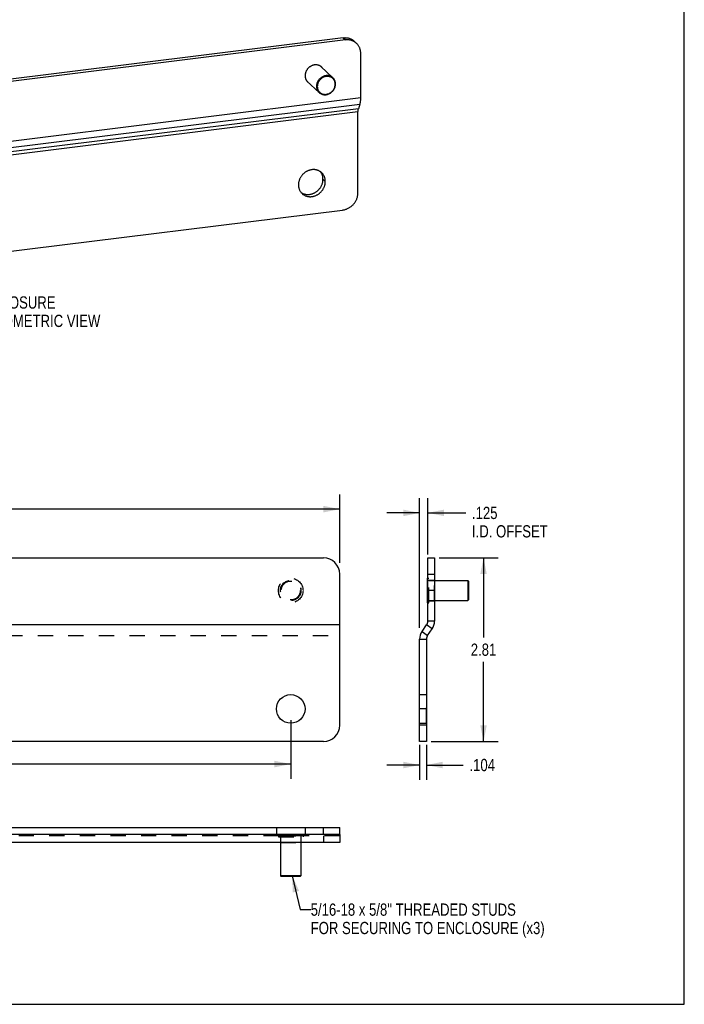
# Model space of a CAD drawing. Header units: inches. Extents: x 0 to 42.5, y 0 to 27.5.
# Tile 4 of 5: x 32.3 to 42.5, y 0 to 15.1. Entities that reach past the tile are written whole.
import ezdxf

# ---------------------------------------------------------------- set-up
doc = ezdxf.new("R2010")
doc.units = ezdxf.units.IN
doc.header["$LTSCALE"] = 2.3375
doc.header["$MEASUREMENT"] = 0
doc.linetypes.add('HIDDEN', pattern=[0.2, 0.1, -0.1])
doc.layers.get('0').update_dxf_attribs({"linetype": 'CONTINUOUS'})
doc.layers.add('02___PRT_ALL_AXES', color=7, linetype='CONTINUOUS')
doc.layers.add('DEFAULT_2', color=8, linetype='HIDDEN')
doc.styles.get("Standard").update_dxf_attribs({"font": 'txt', "width": 0.8})
doc.dimstyles.new('DIMSTYLE_1', dxfattribs={"dimtxt": 0.1875, "dimasz": 0.25, "dimexe": 0.09, "dimexo": 0.07, "dimgap": 0.0375, "dimtad": 0, "dimtih": 1, "dimtoh": 1, "dimzin": 4, "dimdsep": 46, "dimtxsty": 'Standard', "dimblk": '_FILLED', "dimblk1": '_FILLED', "dimblk2": '_FILLED', "dimcen": 0.09, "dimadec": 0, "dimazin": 0, "dimtfac": 1, "dimtofl": 0, "dimtmove": 0, "dimatfit": 3, "dimldrblk": '_FILLED', "dimfxl": 0, "dimtolj": 1, "dimtzin": 4, "dimarcsym": 0})
doc.dimstyles.new('DIMSTYLE_3', dxfattribs={"dimtxt": 0.1875, "dimasz": 0.25, "dimexe": 0.09, "dimexo": 0.07, "dimgap": 0.0375, "dimtad": 0, "dimtih": 1, "dimtoh": 1, "dimdec": 3, "dimzin": 4, "dimdsep": 46, "dimtxsty": 'Standard', "dimblk": '_FILLED', "dimblk1": '_FILLED', "dimblk2": '_FILLED', "dimcen": 0.09, "dimadec": 0, "dimazin": 0, "dimtfac": 1, "dimtdec": 3, "dimtofl": 0, "dimtmove": 0, "dimatfit": 3, "dimldrblk": '_FILLED', "dimfxl": 0, "dimtolj": 1, "dimtzin": 4, "dimarcsym": 0})
doc.dimstyles.new('DIMSTYLE_4', dxfattribs={"dimtxt": 0.2125, "dimasz": 0.25, "dimexe": 0.09, "dimexo": 0.07, "dimgap": 0.0425, "dimtad": 0, "dimtih": 1, "dimtoh": 1, "dimzin": 4, "dimdsep": 46, "dimtxsty": 'Standard', "dimblk": '_FILLED', "dimblk1": '_FILLED', "dimblk2": '_FILLED', "dimcen": 0.09, "dimadec": 0, "dimazin": 0, "dimtfac": 1, "dimtofl": 0, "dimtmove": 0, "dimatfit": 3, "dimldrblk": '_FILLED', "dimfxl": 0, "dimtolj": 1, "dimtzin": 4, "dimarcsym": 0})
doc.dimstyles.get("Standard").update_dxf_attribs({"dimtxt": 0.2125, "dimasz": 0.25, "dimexe": 0.09, "dimexo": 0.07, "dimgap": 0.09, "dimtad": 0, "dimtih": 1, "dimtoh": 1, "dimzin": 4, "dimdsep": 46, "dimtxsty": 'Standard', "dimblk": '_FILLED', "dimblk1": '_FILLED', "dimblk2": '_FILLED', "dimcen": 0.09, "dimadec": 0, "dimazin": 0, "dimtp": 0.01, "dimtm": 0.01, "dimtfac": 1, "dimtofl": 0, "dimtmove": 0, "dimatfit": 3, "dimldrblk": '_FILLED', "dimfxl": 0, "dimtolj": 1, "dimtzin": 4, "dimarcsym": 0})

# ---------------------------------------------------------------- blocks, each defined once
blk = doc.blocks.new('_FILLED')
at = {"color": 0, "linetype": 'ByBlock'}
blk.add_solid([(0, 0), (-1, 0.2), (-1, -0.2)], dxfattribs=at)
blk = doc.blocks.new('*D7')
at = {"color": 2, "linetype": 'Continuous'}
for p, q in [((23.734, 6.755), (23.734, 7.799)), ((37.234, 6.755), (37.234, 7.799)), ((23.734, 7.574), (30.015, 7.574)), ((37.234, 7.574), (30.952, 7.574))]:
    blk.add_line(p, q, dxfattribs=at)
at = {"color": 2, "linetype": 'Continuous', "xscale": 0.25, "yscale": 0.25, "zscale": 0.25, "rotation": 180}
blk.add_blockref('_FILLED', (23.734, 7.574), dxfattribs=at)
at = {"color": 2, "linetype": 'Continuous', "xscale": 0.25, "yscale": 0.25, "zscale": 0.25}
blk.add_blockref('_FILLED', (37.234, 7.574), dxfattribs=at)
at = {"color": 2, "linetype": 'Continuous', "insert": (30.484, 7.667), "char_height": 0.1875, "width": 0.75, "attachment_point": 2, "line_spacing_factor": 0.9}
blk.add_mtext('13.50', dxfattribs=at)
blk = doc.blocks.new('*D10')
at = {"color": 2, "linetype": 'Continuous'}
for p, q in [((38.754, 6.83), (39.656, 6.83)), ((39.431, 6.83), (39.431, 5.612)), ((39.431, 4.019), (39.431, 5.237)), ((38.629, 4.019), (39.656, 4.019))]:
    blk.add_line(p, q, dxfattribs=at)
at = {"color": 2, "linetype": 'Continuous', "xscale": 0.25, "yscale": 0.25, "zscale": 0.25}
for p, rotation in [((39.431, 6.83), 90), ((39.431, 4.019), 270)]:
    blk.add_blockref('_FILLED', p, dxfattribs=dict(at, rotation=rotation))
at = {"color": 2, "linetype": 'Continuous', "insert": (39.431, 5.518), "char_height": 0.1875, "width": 0.6, "attachment_point": 2, "line_spacing_factor": 0.9}
blk.add_mtext('2.81', dxfattribs=at)
blk = doc.blocks.new('*D11')
at = {"color": 2, "linetype": 'Continuous'}
for p, q in [((38.454, 5.76), (38.454, 7.742)), ((38.579, 6.88), (38.579, 7.742)), ((38.454, 7.517), (37.954, 7.517)), ((38.579, 7.517), (39.16, 7.517))]:
    blk.add_line(p, q, dxfattribs=at)
at = {"color": 2, "linetype": 'Continuous', "xscale": 0.25, "yscale": 0.25, "zscale": 0.25}
blk.add_blockref('_FILLED', (38.454, 7.517), dxfattribs=at)
at = {"color": 2, "linetype": 'Continuous', "xscale": 0.25, "yscale": 0.25, "zscale": 0.25, "rotation": 180}
blk.add_blockref('_FILLED', (38.579, 7.517), dxfattribs=at)
at = {"color": 2, "linetype": 'Continuous', "insert": (39.254, 7.61), "char_height": 0.1875, "width": 1.65, "attachment_point": 1, "line_spacing_factor": 0.9}
blk.add_mtext('.125\\PI.D. OFFSET', dxfattribs=at)
blk = doc.blocks.new('*D16')
at = {"color": 2, "linetype": 'Continuous'}
for p, q in [((24.484, 4.344), (24.484, 3.45)), ((36.484, 4.344), (36.484, 3.45)), ((24.484, 3.675), (29.952, 3.675)), ((36.484, 3.675), (31.015, 3.675))]:
    blk.add_line(p, q, dxfattribs=at)
at = {"color": 2, "linetype": 'Continuous', "xscale": 0.25, "yscale": 0.25, "zscale": 0.25, "rotation": 180}
blk.add_blockref('_FILLED', (24.484, 3.675), dxfattribs=at)
at = {"color": 2, "linetype": 'Continuous', "xscale": 0.25, "yscale": 0.25, "zscale": 0.25}
blk.add_blockref('_FILLED', (36.484, 3.675), dxfattribs=at)
at = {"color": 2, "linetype": 'Continuous', "insert": (30.484, 3.782), "char_height": 0.2125, "width": 0.85, "attachment_point": 2, "line_spacing_factor": 0.9}
blk.add_mtext('12.00', dxfattribs=at)
blk = doc.blocks.new('*D23')
at = {"color": 2, "linetype": 'Continuous'}
for p, q in [((38.454, 3.969), (38.454, 3.435)), ((38.558, 3.969), (38.558, 3.435)), ((38.454, 3.66), (37.954, 3.66)), ((38.558, 3.66), (39.122, 3.66))]:
    blk.add_line(p, q, dxfattribs=at)
at = {"color": 2, "linetype": 'Continuous', "xscale": 0.25, "yscale": 0.25, "zscale": 0.25}
blk.add_blockref('_FILLED', (38.454, 3.66), dxfattribs=at)
at = {"color": 2, "linetype": 'Continuous', "xscale": 0.25, "yscale": 0.25, "zscale": 0.25, "rotation": 180}
blk.add_blockref('_FILLED', (38.558, 3.66), dxfattribs=at)
at = {"color": 2, "linetype": 'Continuous', "insert": (39.216, 3.754), "char_height": 0.1875, "width": 0.6, "attachment_point": 1, "line_spacing_factor": 0.9}
blk.add_mtext('.104', dxfattribs=at)

msp = doc.modelspace()

# ---------------------------------------------------------------- linework, layer by layer
at = {"color": 7, "linetype": 'Continuous'}
for p, q in [((42.5, 0), (42.5, 27.5)), ((37.284, 14.7843), (25.068, 13.2636)), ((37.284, 14.7843), (37.3195, 14.7509)), ((37.3134, 14.7861), (37.3126, 14.7861)), ((37.4552, 14.7316), (37.4907, 14.6982)), ((36.9447, 14.346), (37.1292, 14.1726)), ((36.7323, 14.1202), (36.9169, 13.9467)), ((23.9836, 6.8298), (36.9836, 6.8298)), ((38.5788, 5.8598), (38.5788, 6.8298)), ((38.5788, 6.8298), (38.6828, 6.8298)), ((37.2336, 4.2687), (37.2336, 6.5798)), ((38.5748, 6.1418), (38.5748, 6.5178)), ((38.5748, 6.5178), (38.5788, 6.5178)), ((38.5788, 6.5798), (38.6828, 6.5798)), ((38.6828, 6.4848), (39.1898, 6.4848)), ((39.1898, 6.4848), (39.1898, 6.1748)), ((39.1998, 6.4748), (39.1898, 6.4848)), ((39.1998, 6.4748), (39.1998, 6.1848)), ((39.1998, 6.1848), (39.1898, 6.1748)), ((38.5748, 6.1418), (38.5788, 6.1418)), ((38.6828, 6.1748), (39.1898, 6.1748)), ((37.2336, 5.8025), (23.7336, 5.8025)), ((38.4906, 5.7025), (38.5607, 5.8025)), ((38.6459, 5.7428), (38.5607, 5.8025)), ((38.6828, 5.8598), (38.5788, 5.8598)), ((38.4538, 4.0187), (38.4538, 5.5854)), ((38.4538, 5.5854), (38.5578, 5.5854)), ((38.4906, 5.7025), (38.5758, 5.6428)), ((38.5578, 4.2687), (38.4538, 4.2687)), ((36.9836, 4.0187), (23.9836, 4.0187)), ((38.5578, 4.0187), (38.4538, 4.0187)), ((23.7336, 2.7022), (37.2336, 2.7022)), ((36.9836, 2.5982), (36.9836, 2.7022)), ((37.2336, 2.5982), (37.2336, 2.7022)), ((36.3286, 2.4732), (36.3286, 1.9662)), ((36.6386, 2.4732), (36.6386, 1.9662)), ((36.6386, 1.9662), (36.3286, 1.9662)), ((36.3386, 1.9562), (36.3286, 1.9662)), ((36.6286, 1.9562), (36.6386, 1.9662)), ((36.6286, 1.9562), (36.3386, 1.9562)), ((0, 0), (42.5, 0))]:
    msp.add_line(p, q, dxfattribs=at)
at = {"color": 3, "linetype": 'Continuous'}
for p, q in [((37.3195, 14.7509), (25.1035, 13.2302)), ((37.5545, 13.8687), (37.5545, 14.5452)), ((24.8686, 12.2895), (37.5545, 13.8687)), ((24.856, 12.1914), (37.5418, 13.7706)), ((37.5418, 13.7706), (37.5179, 13.6991)), ((37.5117, 13.651), (24.8258, 12.0718)), ((37.5179, 13.6991), (24.832, 12.1199)), ((37.5117, 12.4137), (37.5117, 13.651)), ((25.0608, 10.6288), (37.2768, 12.1495)), ((38.6828, 6.8298), (38.6828, 5.8598)), ((38.5758, 5.6428), (38.6459, 5.7428)), ((38.5578, 5.5854), (38.5578, 4.0187)), ((37.2336, 2.5982), (23.7336, 2.5982)), ((37.2336, 2.5982), (37.2336, 2.4732)), ((37.2336, 2.4732), (23.7336, 2.4732))]:
    msp.add_line(p, q, dxfattribs=at)
at = {"color": 7, "linetype": 'Continuous'}
for points in [[(37.284, 14.7843), (37.2937, 14.7853), (37.3034, 14.7859), (37.3126, 14.7861)], [(37.3134, 14.7861), (37.3226, 14.7859), (37.3322, 14.7853), (37.3416, 14.7843), (37.351, 14.7829), (37.3602, 14.7811), (37.3694, 14.7789), (37.3783, 14.7763), (37.3871, 14.7733), (37.3958, 14.7699), (37.4042, 14.7662), (37.4125, 14.7621), (37.4205, 14.7576), (37.4283, 14.7528), (37.4358, 14.7476), (37.4431, 14.7421), (37.4501, 14.7362), (37.4552, 14.7316)], [(37.1292, 14.1726), (37.1263, 14.1752), (37.1179, 14.182), (37.1089, 14.188), (37.0994, 14.1932), (37.0894, 14.1976), (37.079, 14.2011), (37.0682, 14.2037), (37.0572, 14.2055), (37.0459, 14.2063), (37.0346, 14.2063), (37.0231, 14.2053), (37.0116, 14.2034), (37.0002, 14.2006), (36.989, 14.197), (36.978, 14.1925), (36.9672, 14.1872), (36.9568, 14.1811), (36.9468, 14.1742), (36.9373, 14.1666), (36.9283, 14.1584), (36.9199, 14.1495), (36.9121, 14.1401), (36.905, 14.1302), (36.8987, 14.1198), (36.8931, 14.1091), (36.8883, 14.0981), (36.8844, 14.0868), (36.8813, 14.0755), (36.8792, 14.0641), (36.8779, 14.0527), (36.8774, 14.0415)], [(37.1628, 14.0734), (37.1624, 14.0838), (37.1611, 14.0941), (37.1591, 14.1042), (37.1563, 14.1142), (37.1526, 14.1238), (37.1481, 14.133), (37.1429, 14.1417), (37.137, 14.1499), (37.1303, 14.1576), (37.1231, 14.1646), (37.1152, 14.1709), (37.1068, 14.1765), (37.0979, 14.1814), (37.0885, 14.1854), (37.0788, 14.1887), (37.0687, 14.1912), (37.0584, 14.1928), (37.0479, 14.1936), (37.0372, 14.1936), (37.0265, 14.1927), (37.0158, 14.1909), (37.0051, 14.1883), (36.9946, 14.1849), (36.9843, 14.1807), (36.9742, 14.1757), (36.9645, 14.17), (36.9551, 14.1636), (36.9462, 14.1565), (36.9378, 14.1488), (36.9299, 14.1405), (36.9227, 14.1317), (36.916, 14.1224), (36.9101, 14.1127), (36.9049, 14.1027), (36.9004, 14.0924), (36.8968, 14.0819), (36.8939, 14.0712), (36.8919, 14.0606), (36.8907, 14.05), (36.8903, 14.0395)], [(37.1687, 14.0778), (37.1683, 14.0889), (37.167, 14.0999), (37.1648, 14.1108), (37.1618, 14.1214), (37.1579, 14.1316), (37.1531, 14.1415), (37.1475, 14.1508), (37.1412, 14.1596), (37.1341, 14.1677), (37.1292, 14.1726)], [(36.8774, 14.0415), (36.8779, 14.0304), (36.8792, 14.0193), (36.8813, 14.0085), (36.8844, 13.9979), (36.8883, 13.9876), (36.8931, 13.9778), (36.8987, 13.9684), (36.905, 13.9597), (36.9121, 13.9515), (36.9169, 13.9467)], [(36.8903, 14.0395), (36.8907, 14.029), (36.8919, 14.0187), (36.8939, 14.0086), (36.8968, 13.9987), (36.9004, 13.9891), (36.9049, 13.9799), (36.9101, 13.9711), (36.916, 13.9629), (36.9227, 13.9553), (36.9299, 13.9483), (36.9378, 13.942), (36.9462, 13.9363), (36.9551, 13.9315), (36.9645, 13.9274), (36.9742, 13.9241), (36.9843, 13.9216), (36.9946, 13.92), (37.0051, 13.9192), (37.0158, 13.9192), (37.0265, 13.9202), (37.0372, 13.9219), (37.0479, 13.9245), (37.0584, 13.9279), (37.0687, 13.9321), (37.0788, 13.9371), (37.0885, 13.9428), (37.0979, 13.9492), (37.1068, 13.9563), (37.1152, 13.964), (37.1231, 13.9723), (37.1303, 13.9811), (37.137, 13.9904), (37.1429, 14.0001), (37.1481, 14.0101), (37.1526, 14.0204), (37.1563, 14.031), (37.1591, 14.0416), (37.1611, 14.0522), (37.1624, 14.0628), (37.1628, 14.0734)], [(36.9169, 13.9467), (36.9199, 13.944), (36.9283, 13.9373), (36.9372, 13.9313), (36.9468, 13.9261), (36.9568, 13.9217), (36.9672, 13.9182), (36.9779, 13.9155), (36.989, 13.9138), (37.0002, 13.9129), (37.0116, 13.913), (37.0231, 13.914), (37.0345, 13.9159), (37.0459, 13.9186), (37.0572, 13.9223), (37.0682, 13.9268), (37.079, 13.9321), (37.0894, 13.9382), (37.0994, 13.9451), (37.1089, 13.9526), (37.1179, 13.9609), (37.1263, 13.9697), (37.1341, 13.9791), (37.1412, 13.989), (37.1475, 13.9994), (37.1531, 14.0101), (37.1579, 14.0212), (37.1618, 14.0324), (37.1648, 14.0438), (37.167, 14.0552), (37.1683, 14.0665), (37.1687, 14.0778)]]:
    msp.add_lwpolyline(points, dxfattribs=at)
at = {"color": 3, "linetype": 'Continuous'}
for points in [[(37.4907, 14.6982), (37.4856, 14.7028), (37.4786, 14.7086), (37.4714, 14.7142), (37.4638, 14.7193), (37.456, 14.7242), (37.448, 14.7286), (37.4398, 14.7328), (37.4313, 14.7365), (37.4227, 14.7399), (37.4139, 14.7429), (37.4049, 14.7455), (37.3958, 14.7477), (37.3866, 14.7495), (37.3772, 14.7509), (37.3677, 14.7519), (37.3582, 14.7525), (37.3486, 14.7527), (37.3389, 14.7525), (37.3292, 14.7519), (37.3195, 14.7509)], [(37.5545, 14.5452), (37.5543, 14.5549), (37.5537, 14.5645), (37.5526, 14.5741), (37.5512, 14.5835), (37.5495, 14.5928), (37.5473, 14.602), (37.5447, 14.611), (37.5417, 14.6199), (37.5384, 14.6286), (37.5347, 14.6371), (37.5306, 14.6454), (37.5261, 14.6535), (37.5213, 14.6614), (37.5162, 14.669), (37.5107, 14.6763), (37.5049, 14.6834), (37.4988, 14.6901), (37.4924, 14.6966), (37.4907, 14.6982)], [(37.5418, 13.7706), (37.5435, 13.7759), (37.5451, 13.7816), (37.5466, 13.7876), (37.5479, 13.7938), (37.5491, 13.8003), (37.5502, 13.8071), (37.5512, 13.8141), (37.5521, 13.8213), (37.5528, 13.8287), (37.5534, 13.8364), (37.5539, 13.8442), (37.5542, 13.8522), (37.5544, 13.8604), (37.5545, 13.8687)], [(37.5117, 13.651), (37.5117, 13.6551), (37.5118, 13.6591), (37.512, 13.663), (37.5122, 13.6668), (37.5125, 13.6706), (37.5129, 13.6742), (37.5133, 13.6778), (37.5138, 13.6812), (37.5143, 13.6845), (37.5149, 13.6877), (37.5156, 13.6908), (37.5163, 13.6937), (37.5171, 13.6965), (37.5179, 13.6991)], [(37.2768, 12.1495), (37.2865, 12.1509), (37.2962, 12.1527), (37.3058, 12.155), (37.3154, 12.1575), (37.325, 12.1605), (37.3344, 12.1639), (37.3438, 12.1676), (37.3531, 12.1718), (37.3622, 12.1762), (37.3711, 12.1811), (37.38, 12.1862), (37.3886, 12.1918), (37.397, 12.1976), (37.4053, 12.2038), (37.4133, 12.2103), (37.4211, 12.217), (37.4286, 12.2241), (37.4359, 12.2314), (37.4429, 12.239), (37.4496, 12.2469), (37.456, 12.2549), (37.4622, 12.2632), (37.468, 12.2717), (37.4734, 12.2804), (37.4786, 12.2893), (37.4834, 12.2984), (37.4878, 12.3075), (37.4919, 12.3169), (37.4956, 12.3263), (37.499, 12.3358), (37.5019, 12.3454), (37.5045, 12.3551), (37.5067, 12.3649), (37.5085, 12.3746), (37.5099, 12.3844), (37.5109, 12.3942), (37.5115, 12.404), (37.5117, 12.4137)]]:
    msp.add_lwpolyline(points, dxfattribs=at)
at = {"color": 7, "linetype": 'Continuous'}
for centre, radius, start, end in [((36.9836, 6.5798), 0.25, 0, 90), ((38.4788, 5.8598), 0.1, 325, 360), ((38.6578, 5.5854), 0.204, 145, 180), ((36.9836, 4.2687), 0.25, 270, 360)]:
    msp.add_arc(centre, radius, start, end, dxfattribs=at)
at = {"color": 3, "linetype": 'Continuous'}
for centre, radius, start, end in [((38.4788, 5.8598), 0.204, 325, 360), ((38.6578, 5.5854), 0.1, 145, 180)]:
    msp.add_arc(centre, radius, start, end, dxfattribs=at)
at = {"layer": '02___PRT_ALL_AXES', "color": 7, "linetype": 'Continuous'}
msp.add_line((37.0125, 12.5865), (36.9769, 12.6199), dxfattribs=at)
at = {"layer": '02___PRT_ALL_AXES', "color": 8, "linetype": 'HIDDEN'}
for p, q in [((38.5788, 6.1738), (38.5788, 6.4858)), ((38.5788, 6.4858), (38.6828, 6.4858)), ((38.6828, 6.1738), (38.6828, 6.4858)), ((38.6828, 6.3298), (38.5788, 6.3298)), ((38.5788, 6.1738), (38.6828, 6.1738)), ((38.4538, 4.7375), (38.5578, 4.7375)), ((38.4538, 4.3), (38.4538, 4.7375)), ((38.5578, 4.3), (38.5578, 4.7375)), ((38.5578, 4.5187), (38.4538, 4.5187)), ((38.4538, 4.3), (38.5578, 4.3)), ((36.2648, 2.7022), (36.7023, 2.7022)), ((36.2648, 2.7022), (36.2648, 2.5982)), ((36.2648, 2.5982), (36.7023, 2.5982)), ((36.3276, 2.5772), (36.6396, 2.5772)), ((36.3276, 2.5772), (36.3276, 2.4732)), ((36.6396, 2.5772), (36.6396, 2.4732)), ((36.7023, 2.7022), (36.7023, 2.5982)), ((36.3276, 2.4732), (36.6396, 2.4732))]:
    msp.add_line(p, q, dxfattribs=at)
at = {"layer": '02___PRT_ALL_AXES', "color": 3, "linetype": 'Continuous'}
for points in [[(36.9565, 14.3363), (36.9533, 14.3391), (36.9484, 14.3432), (36.9433, 14.347), (36.938, 14.3506), (36.9325, 14.3538), (36.9269, 14.3568), (36.921, 14.3595), (36.915, 14.3619), (36.9089, 14.364), (36.9026, 14.3659), (36.8963, 14.3674), (36.8898, 14.3686), (36.8832, 14.3694), (36.8766, 14.37), (36.8699, 14.3703), (36.8632, 14.3702), (36.8565, 14.3699), (36.8497, 14.3692), (36.8429, 14.3682), (36.8362, 14.3669), (36.8294, 14.3652), (36.8227, 14.3633), (36.8161, 14.3611), (36.8096, 14.3586), (36.8031, 14.3558), (36.7967, 14.3527), (36.7905, 14.3493), (36.7843, 14.3457), (36.7784, 14.3418), (36.7725, 14.3376), (36.7668, 14.3332), (36.7613, 14.3286), (36.756, 14.3237), (36.7509, 14.3186), (36.746, 14.3133), (36.7414, 14.3078), (36.7369, 14.3022), (36.7327, 14.2964), (36.7287, 14.2904), (36.725, 14.2842), (36.7216, 14.278), (36.7185, 14.2716), (36.7156, 14.2651), (36.713, 14.2585), (36.7107, 14.2519), (36.7087, 14.2451), (36.707, 14.2384), (36.7056, 14.2316), (36.7045, 14.2248), (36.7037, 14.2179), (36.7032, 14.2111), (36.7031, 14.2043)], [(36.9671, 14.3249), (36.9667, 14.3255), (36.9625, 14.3303), (36.958, 14.3348), (36.9565, 14.3363)], [(36.7031, 14.2043), (36.7032, 14.1976), (36.7037, 14.1909), (36.7045, 14.1842), (36.7056, 14.1777), (36.707, 14.1712), (36.7087, 14.1649), (36.7107, 14.1587), (36.713, 14.1526), (36.7156, 14.1467), (36.7185, 14.1409), (36.7216, 14.1353), (36.725, 14.1299), (36.7287, 14.1247), (36.7327, 14.1197), (36.7369, 14.1149), (36.7414, 14.1103), (36.7429, 14.1089)], [(36.7429, 14.1089), (36.746, 14.106), (36.7509, 14.1019), (36.7547, 14.0991)], [(36.9567, 12.7203), (36.9553, 12.7216), (36.9492, 12.727), (36.9427, 12.7321), (36.9361, 12.7369), (36.9292, 12.7414), (36.922, 12.7455), (36.9147, 12.7493), (36.9072, 12.7528), (36.8995, 12.756), (36.8916, 12.7587), (36.8836, 12.7612), (36.8754, 12.7632), (36.8671, 12.7649), (36.8587, 12.7663), (36.8502, 12.7672), (36.8417, 12.7678), (36.833, 12.768), (36.8244, 12.7679), (36.8157, 12.7673), (36.8069, 12.7664), (36.7982, 12.7652), (36.7895, 12.7635), (36.7808, 12.7615), (36.7722, 12.7592), (36.7636, 12.7564), (36.7551, 12.7534), (36.7467, 12.7499), (36.7385, 12.7462), (36.7303, 12.7421), (36.7223, 12.7377), (36.7144, 12.7329), (36.7067, 12.7279), (36.6992, 12.7225), (36.6918, 12.7169), (36.6847, 12.7109), (36.6778, 12.7047), (36.6711, 12.6983), (36.6647, 12.6916), (36.6585, 12.6846), (36.6526, 12.6775), (36.647, 12.6701), (36.6417, 12.6625), (36.6366, 12.6548), (36.6319, 12.6469), (36.6275, 12.6388), (36.6234, 12.6306), (36.6196, 12.6222), (36.6162, 12.6138), (36.6131, 12.6052), (36.6104, 12.5966), (36.608, 12.5879), (36.606, 12.5792), (36.6043, 12.5704), (36.603, 12.5616), (36.6021, 12.5528), (36.6016, 12.5441), (36.6014, 12.5353)], [(37.0125, 12.5865), (37.0123, 12.5952), (37.0117, 12.6038), (37.0108, 12.6124), (37.0095, 12.6208), (37.0079, 12.6292), (37.0059, 12.6374), (37.0035, 12.6455), (37.0007, 12.6535), (36.9977, 12.6613), (36.9942, 12.6689), (36.9905, 12.6763), (36.9864, 12.6835), (36.982, 12.6905), (36.9772, 12.6972), (36.9722, 12.7037), (36.9669, 12.7099), (36.9612, 12.7159), (36.9567, 12.7203)], [(36.6014, 12.5353), (36.6016, 12.5266), (36.6021, 12.518), (36.603, 12.5094), (36.6043, 12.5009), (36.606, 12.4926), (36.608, 12.4843), (36.6104, 12.4762), (36.6131, 12.4683), (36.6162, 12.4605), (36.6196, 12.4529), (36.6234, 12.4455), (36.6275, 12.4383), (36.6319, 12.4313), (36.6366, 12.4246), (36.6417, 12.4181), (36.647, 12.4118), (36.6526, 12.4059), (36.6571, 12.4015)], [(36.6571, 12.4015), (36.6585, 12.4002), (36.6647, 12.3948), (36.6711, 12.3897), (36.6778, 12.3849), (36.6847, 12.3804), (36.6918, 12.3763), (36.6992, 12.3724), (36.7067, 12.369), (36.7144, 12.3658), (36.7223, 12.363), (36.7303, 12.3606), (36.7385, 12.3585), (36.7467, 12.3568), (36.7551, 12.3555), (36.7636, 12.3546), (36.7722, 12.354), (36.7808, 12.3537), (36.7895, 12.3539), (36.7982, 12.3544), (36.8069, 12.3553), (36.8157, 12.3566), (36.8244, 12.3582), (36.833, 12.3602), (36.8417, 12.3626), (36.8502, 12.3653), (36.8587, 12.3684), (36.8671, 12.3718), (36.8754, 12.3756), (36.8836, 12.3797), (36.8916, 12.3841), (36.8995, 12.3889), (36.9072, 12.3939), (36.9147, 12.3993), (36.922, 12.4049), (36.9292, 12.4108), (36.9361, 12.417), (36.9427, 12.4235), (36.9492, 12.4302), (36.9553, 12.4371), (36.9612, 12.4443), (36.9669, 12.4517), (36.9722, 12.4592), (36.9772, 12.467), (36.982, 12.4749), (36.9864, 12.483), (36.9905, 12.4912), (36.9942, 12.4995), (36.9977, 12.508), (37.0007, 12.5165), (37.0035, 12.5252), (37.0059, 12.5339), (37.0079, 12.5426), (37.0095, 12.5514), (37.0108, 12.5602), (37.0117, 12.569), (37.0123, 12.5777), (37.0125, 12.5865)]]:
    msp.add_lwpolyline(points, dxfattribs=at)
at = {"layer": '02___PRT_ALL_AXES', "color": 7, "linetype": 'Continuous'}
for points in [[(36.9769, 12.6199), (36.9767, 12.6286), (36.9762, 12.6372), (36.9753, 12.6458), (36.974, 12.6543), (36.9723, 12.6626), (36.9703, 12.6709), (36.9679, 12.679), (36.9652, 12.6869), (36.9621, 12.6947), (36.9587, 12.7023), (36.9549, 12.7097), (36.9508, 12.7169), (36.9464, 12.7239), (36.9417, 12.7306), (36.9377, 12.7357)], [(36.6406, 12.4195), (36.6422, 12.4183), (36.6491, 12.4138), (36.6563, 12.4097), (36.6636, 12.4059), (36.6711, 12.4024), (36.6788, 12.3992), (36.6867, 12.3965), (36.6947, 12.394), (36.7029, 12.392), (36.7112, 12.3903), (36.7196, 12.3889), (36.7281, 12.388), (36.7366, 12.3874), (36.7453, 12.3872), (36.7539, 12.3873), (36.7626, 12.3879), (36.7714, 12.3888), (36.7801, 12.39), (36.7888, 12.3917), (36.7975, 12.3937), (36.8061, 12.396), (36.8147, 12.3988), (36.8232, 12.4018), (36.8316, 12.4053), (36.8398, 12.409), (36.848, 12.4131), (36.856, 12.4175), (36.8639, 12.4223), (36.8716, 12.4273), (36.8791, 12.4327), (36.8865, 12.4383), (36.8936, 12.4443), (36.9005, 12.4505), (36.9072, 12.4569), (36.9136, 12.4636), (36.9198, 12.4706), (36.9257, 12.4777), (36.9313, 12.4851), (36.9366, 12.4927), (36.9417, 12.5004), (36.9464, 12.5083), (36.9508, 12.5164), (36.9549, 12.5246), (36.9587, 12.533), (36.9621, 12.5414), (36.9652, 12.55), (36.9679, 12.5586), (36.9703, 12.5673), (36.9723, 12.576), (36.974, 12.5848), (36.9753, 12.5936), (36.9762, 12.6024), (36.9767, 12.6111), (36.9769, 12.6199)]]:
    msp.add_lwpolyline(points, dxfattribs=at)
at = {"layer": '02___PRT_ALL_AXES', "color": 8, "linetype": 'HIDDEN'}
msp.add_circle((36.4836, 6.3298), 0.156, dxfattribs=at)
at = {"layer": '02___PRT_ALL_AXES', "color": 7, "linetype": 'Continuous'}
msp.add_circle((36.4836, 4.5187), 0.2188, dxfattribs=at)
at = {"layer": 'DEFAULT_2', "color": 8, "linetype": 'HIDDEN'}
for p, q in [((38.5788, 6.5178), (38.5928, 6.5178)), ((38.5928, 6.1418), (38.5928, 6.5178)), ((38.5928, 6.4848), (38.6828, 6.4848)), ((38.5788, 6.1418), (38.5928, 6.1418)), ((38.5928, 6.1748), (38.6828, 6.1748)), ((23.7336, 5.6428), (37.2336, 5.6428)), ((37.2336, 2.5772), (23.7336, 2.5772)), ((36.2956, 2.5812), (36.6716, 2.5812)), ((36.2956, 2.5812), (36.2956, 2.5632)), ((36.2956, 2.5632), (36.6716, 2.5632)), ((36.3286, 2.5632), (36.3286, 2.4732)), ((36.6386, 2.5632), (36.6386, 2.4732)), ((36.6716, 2.5812), (36.6716, 2.5632)), ((36.9836, 2.5772), (36.9836, 2.4732))]:
    msp.add_line(p, q, dxfattribs=at)
for radius in [0.188, 0.155, 0.145]:
    msp.add_circle((36.4836, 6.3298), radius, dxfattribs=at)

# ---------------------------------------------------------------- texts
at = {"color": 2, "linetype": 'Continuous', "char_height": 0.1875, "line_spacing_factor": 0.9}
for s, insert, width, attachment_point in [('VENTED 3R DRIVE ENCLOSURE\\PBOTTOM MOUNTING STRAP ISOMETRIC VIEW', (31.3391, 10.8291), 5.4, 2), ('5/16-18 x 5/8" THREADED STUDS\\PFOR SECURING TO ENCLOSURE (x3)', (36.7886, 1.5421), 4.5, 1)]:
    msp.add_mtext(s, dxfattribs=dict(at, insert=insert, width=width, attachment_point=attachment_point))

# ---------------------------------------------------------------- dimensions: what is measured, and where the dimension line sits
at = {"color": 2, "linetype": 'Continuous'}
for base, p1, p2, dimstyle, picture, middle in [((37.2336, 7.5737), (23.7336, 6.6848), (37.2336, 6.6848), 'DIMSTYLE_1', '*D7', (30.4836, 7.5737)), ((36.4836, 3.6753), (24.4836, 4.4137), (36.4836, 4.4137), 'DIMSTYLE_4', '*D16', (30.4836, 3.6753)), ((38.5578, 3.6599), (38.4538, 4.0387), (38.5578, 4.0387), 'DIMSTYLE_3', '*D23', (39.5156, 3.6599))]:
    dim = msp.add_linear_dim(base=base, p1=p1, p2=p2, dimstyle=dimstyle, dxfattribs=at)
    dim.commit()
    dim.dimension.update_dxf_attribs({"geometry": picture, "text_midpoint": middle, "dimtype": 160})
dim = msp.add_linear_dim(base=(38.5788, 7.5166), p1=(38.4538, 5.6904), p2=(38.5788, 6.8098), text='<>\\PI.D. OFFSET', dimstyle='DIMSTYLE_3', dxfattribs=at)
dim.commit()
dim.dimension.update_dxf_attribs({"geometry": '*D11', "text_midpoint": (40.0788, 7.376), "dimtype": 160})
dim = msp.add_linear_dim(base=(39.4314, 6.8298), p1=(38.5588, 4.0187), p2=(38.6838, 6.8298), angle=90, dimstyle='DIMSTYLE_1', dxfattribs=at)
dim.commit()
dim.dimension.update_dxf_attribs({"geometry": '*D10', "text_midpoint": (39.4314, 5.4243), "dimtype": 160})

# ---------------------------------------------------------------- leaders
at = {"color": 2, "linetype": 'Continuous', "annotation_type": 0, "has_hookline": 1, "hookline_direction": 1, "text_width": 4.3034}
msp.add_leader([(36.5065, 1.9662), (36.6261, 1.4483), (36.7886, 1.4483)], dimstyle='Standard', override={"dimtad": 0}, dxfattribs=at)

doc.saveas('drawing.dxf')
